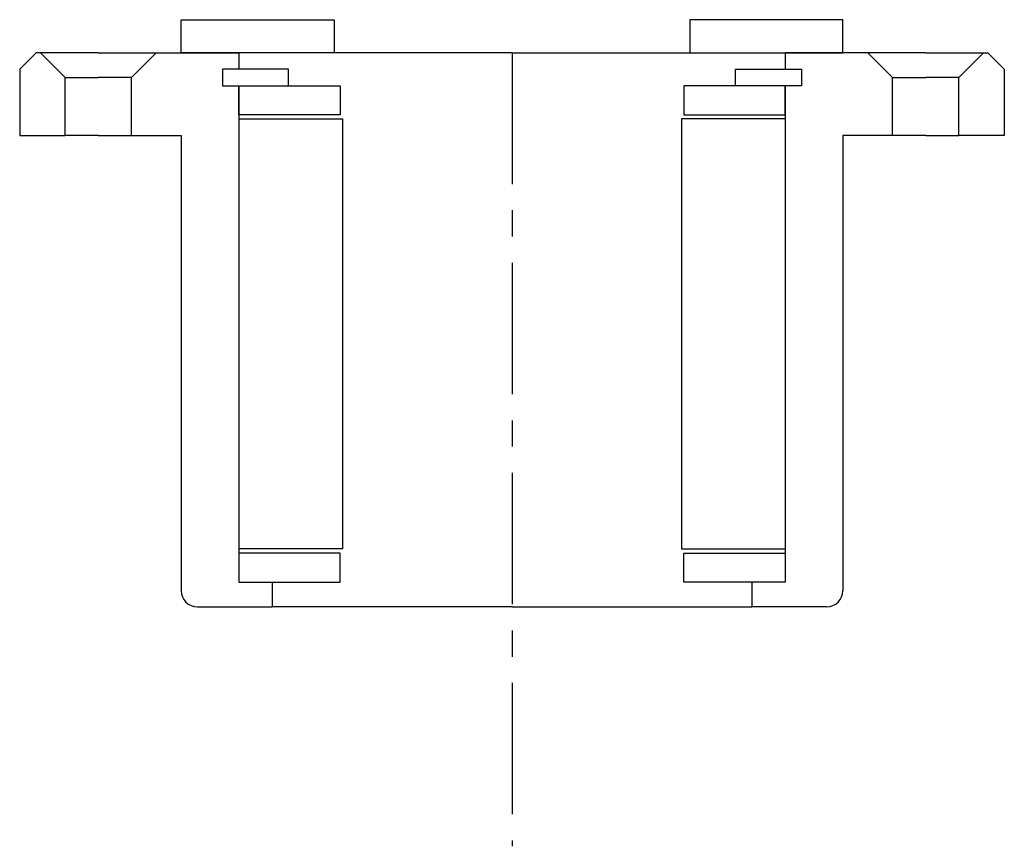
# Model space of a CAD drawing. Header units: millimetres. Extents: x -60 to 60, y -96 to 4.
import ezdxf

# ---------------------------------------------------------------- set-up
doc = ezdxf.new("R2010")
doc.units = ezdxf.units.MM
doc.header["$LTSCALE"] = 0.5
doc.header["$MEASUREMENT"] = 0
doc.linetypes.add('CENTER', pattern=[50.8, 31.75, -6.35, 6.35, -6.35])
doc.layers.get('0').update_dxf_attribs({"linetype": 'CONTINUOUS'})
doc.layers.add('Center', color=1, linetype='CENTER')

msp = doc.modelspace()

# ---------------------------------------------------------------- linework, layer by layer
for p, q in [((-40, 4), (-21.5, 4)), ((-40, 0), (-40, 4)), ((-21.5, 4), (-21.5, 0)), ((40, 4), (21.5, 4)), ((21.5, 4), (21.5, 0)), ((40, 0), (40, 4)), ((-57.5, 0), (-59.5, -2)), ((-57, 0), (-57.5, 0)), ((-57, 0), (-54, -3)), ((-50, 0), (-57, 0)), ((-50, 0), (-43, 0)), ((-43, 0), (-46, -3)), ((-43, 0), (-33, 0)), ((-21.5, 0), (-40, 0)), ((0, 0), (-33, 0)), ((-33, 0), (-33, -2)), ((0, 0), (33, 0)), ((21.5, 0), (40, 0)), ((43, 0), (33, 0)), ((33, 0), (33, -2)), ((43, 0), (46, -3)), ((50, 0), (43, 0)), ((50, 0), (57, 0)), ((57, 0), (54, -3)), ((57, 0), (57.5, 0)), ((57.5, 0), (59.5, -2)), ((-59.5, -2), (-59.5, -10)), ((-27, -2), (-35, -2)), ((-35, -2), (-35, -4)), ((-35, -2), (-35, -4)), ((-33, -2), (-35, -2)), ((-27, -4), (-27, -2)), ((27, -2), (35, -2)), ((27, -4), (27, -2)), ((33, -2), (35, -2)), ((35, -2), (35, -4)), ((35, -2), (35, -4)), ((59.5, -2), (59.5, -10)), ((-54, -10), (-54, -3)), ((-54, -3), (-50, -3)), ((-46, -3), (-50, -3)), ((-46, -10), (-46, -3)), ((46, -10), (46, -3)), ((46, -3), (50, -3)), ((54, -3), (50, -3)), ((54, -10), (54, -3)), ((-35, -4), (-27, -4)), ((-35, -4), (-33, -4)), ((-33, -4), (-33, -64)), ((-33, -4), (-20.75, -4)), ((-33, -7.5), (-33, -4)), ((-20.75, -4), (-20.75, -7.5)), ((33, -4), (20.75, -4)), ((20.75, -4), (20.75, -7.5)), ((35, -4), (27, -4)), ((33, -4), (33, -64)), ((35, -4), (33, -4)), ((33, -7.5), (33, -4)), ((-20.75, -7.5), (-33, -7.5)), ((-33, -8), (-33, -60)), ((-33, -8), (-20.5, -8)), ((-20.5, -8), (-20.5, -60)), ((33, -8), (20.5, -8)), ((20.5, -8), (20.5, -60)), ((20.75, -7.5), (33, -7.5)), ((33, -8), (33, -60)), ((-59.5, -10), (-54, -10)), ((-50, -10), (-54, -10)), ((-50, -10), (-46, -10)), ((-46, -10), (-40, -10)), ((-40, -10), (-40, -65)), ((40, -10), (40, -65)), ((46, -10), (40, -10)), ((50, -10), (46, -10)), ((50, -10), (54, -10)), ((59.5, -10), (54, -10)), ((-20.5, -60), (-33, -60)), ((-20.75, -60.5), (-33, -60.5)), ((-33, -60.5), (-33, -64)), ((-20.75, -64), (-20.75, -60.5)), ((20.5, -60), (33, -60)), ((20.75, -60.5), (33, -60.5)), ((20.75, -64), (20.75, -60.5)), ((33, -60.5), (33, -64)), ((-33, -64), (-20.75, -64)), ((-33, -64), (-29, -64)), ((-29, -64), (-29, -67)), ((33, -64), (20.75, -64)), ((29, -64), (29, -67)), ((33, -64), (29, -64)), ((-38, -67), (-29, -67)), ((0, -67), (-29, -67)), ((0, -67), (29, -67)), ((38, -67), (29, -67))]:
    msp.add_line(p, q)
for centre, start, end in [((-38, -65), 180, 270), ((38, -65), 270, 0)]:
    msp.add_arc(centre, 2, start, end)
at = {"layer": 'Center'}
msp.add_line((0, 0), (0, -95.95), dxfattribs=at)

doc.saveas('drawing.dxf')
